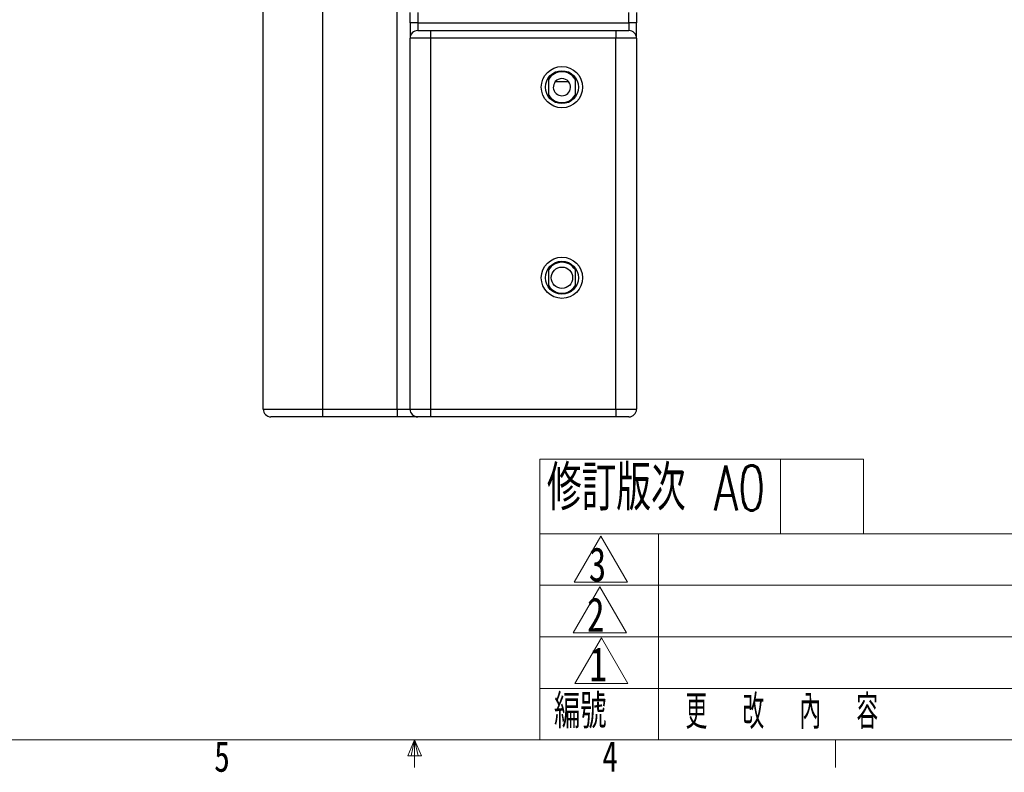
# Model space of a CAD drawing. Header units: millimetres. Extents: x 5 to 273, y 7 to 200.
# Tile 13 of 34: x 109 to 185, y 7 to 66. Entities that reach past the tile are written whole.
import ezdxf

# ---------------------------------------------------------------- set-up
doc = ezdxf.new("R2010")
doc.units = ezdxf.units.MM
doc.styles.add('SLDTEXTSTYLE0', font='TXT', dxfattribs={"width": 0.75})
doc.styles.add('SLDTEXTSTYLE1', font='TXT', dxfattribs={"width": 0.7, "bigfont": 'bigfont'})
doc.styles.add('SLDTEXTSTYLE3', font='TXT', dxfattribs={"width": 0.58, "bigfont": 'bigfont'})

msp = doc.modelspace()

# ---------------------------------------------------------------- linework, layer by layer
at = {"color": 7, "linetype": 'Continuous', "lineweight": 25}
for p, q in [((127.436, 35.639), (127.436, 71.559)), ((132.036, 71.559), (132.036, 35.639)), ((137.836, 35.639), (137.836, 71.559)), ((138.836, 65.639), (138.836, 66.439)), ((139.436, 66.439), (139.436, 65.639)), ((155.836, 65.639), (155.836, 66.439)), ((156.436, 66.439), (156.436, 65.639)), ((139.436, 65.639), (138.836, 65.639)), ((138.836, 65.639), (138.836, 64.439)), ((139.436, 65.639), (139.436, 65.039)), ((139.436, 65.639), (155.836, 65.639)), ((139.436, 65.039), (140.436, 65.039)), ((140.436, 65.039), (140.436, 64.439)), ((140.436, 65.039), (154.836, 65.039)), ((154.836, 65.039), (155.836, 65.039)), ((154.836, 65.039), (154.836, 64.439)), ((155.836, 65.639), (155.836, 65.039)), ((156.436, 65.639), (155.836, 65.639)), ((156.436, 64.439), (156.436, 65.639)), ((140.436, 64.439), (138.836, 64.439)), ((138.836, 35.639), (138.836, 64.439)), ((140.436, 64.439), (140.436, 35.639)), ((154.836, 64.439), (140.436, 64.439)), ((156.436, 64.439), (154.836, 64.439)), ((154.836, 35.639), (154.836, 64.439)), ((156.436, 64.439), (156.436, 35.639)), ((149.616, 60.007), (149.616, 61.272)), ((151.656, 61.272), (151.656, 60.007)), ((150.122, 61.069), (151.15, 61.069)), ((149.616, 45.207), (149.616, 46.472)), ((151.656, 46.472), (151.656, 45.207)), ((127.436, 35.639), (132.036, 35.639)), ((132.036, 35.639), (137.836, 35.639)), ((132.036, 35.639), (132.036, 35.039)), ((137.836, 35.639), (138.836, 35.639)), ((137.836, 35.639), (137.836, 35.039)), ((138.836, 35.639), (140.436, 35.639)), ((140.436, 35.639), (154.836, 35.639)), ((140.436, 35.639), (140.436, 35.039)), ((154.836, 35.639), (154.836, 35.039)), ((154.836, 35.639), (156.436, 35.639)), ((132.036, 35.039), (128.036, 35.039)), ((137.836, 35.039), (132.036, 35.039)), ((139.436, 35.039), (137.836, 35.039)), ((140.436, 35.039), (139.436, 35.039)), ((154.836, 35.039), (140.436, 35.039)), ((155.836, 35.039), (154.836, 35.039))]:
    msp.add_line(p, q, dxfattribs=at)
at = {"color": 7, "linetype": 'Continuous', "lineweight": 18}
for p, q in [((148.929, 9.959), (148.929, 31.751)), ((174.06, 31.751), (148.929, 31.751)), ((167.616, 31.751), (167.616, 25.959)), ((174.06, 31.751), (174.06, 25.959)), ((270, 25.959), (148.929, 25.959)), ((153.658, 25.772), (151.596, 22.201)), ((153.658, 25.772), (155.719, 22.201)), ((158.135, 9.959), (158.135, 25.959)), ((151.596, 22.201), (155.719, 22.201)), ((148.929, 21.959), (270, 21.959)), ((153.579, 21.849), (151.518, 18.278)), ((153.579, 21.849), (155.641, 18.278)), ((148.929, 17.959), (270, 17.959)), ((151.518, 18.278), (155.641, 18.278)), ((153.698, 17.894), (151.636, 14.324)), ((153.698, 17.894), (155.759, 14.324)), ((148.929, 13.959), (270, 13.959)), ((151.636, 14.324), (155.759, 14.324)), ((270, 9.959), (8.38, 9.959)), ((139.19, 9.959), (138.661, 8.723)), ((139.19, 9.959), (138.914, 8.723)), ((139.19, 9.959), (139.19, 7.805)), ((139.19, 9.959), (139.722, 8.723)), ((139.19, 9.959), (139.461, 8.723)), ((171.893, 9.959), (171.893, 7.805)), ((139.722, 8.723), (138.661, 8.723))]:
    msp.add_line(p, q, dxfattribs=at)
at = {"color": 7, "linetype": 'Continuous', "lineweight": 25}
for centre, radius in [((150.636, 60.639), 1.6), ((150.636, 60.639), 1.28), ((150.636, 45.839), 1.6), ((150.636, 45.839), 1.28), ((150.636, 45.839), 0.83)]:
    msp.add_circle(centre, radius, dxfattribs=at)
for centre, radius, start, end in [((139.436, 64.439), 0.6, 90, 180), ((155.836, 64.439), 0.6, 0, 90), ((150.636, 60.639), 1.2, 31.78833, 148.21167), ((150.636, 60.639), 0.67, 39.9255, 140.0745), ((150.636, 60.639), 0.67, 140.0745, 39.9255), ((150.636, 60.639), 1.2, 211.78833, 328.21167), ((150.636, 45.839), 1.2, 31.78833, 148.21167), ((150.636, 45.839), 1.2, 211.78833, 328.21167), ((128.036, 35.639), 0.6, 180, 270), ((139.436, 35.639), 0.6, 180, 270), ((155.836, 35.639), 0.6, 270, 0)]:
    msp.add_arc(centre, radius, start, end, dxfattribs=at)

# ---------------------------------------------------------------- texts
at = {"color": 7, "linetype": 'Continuous', "lineweight": 0, "attachment_point": 1}
for s, insert, char_height, style in [('修訂版次 A0', (149.47, 31.271), 3.5, 'SLDTEXTSTYLE1'), ('3', (152.723, 24.914), 2.646, 'SLDTEXTSTYLE0'), ('2', (152.59, 21.009), 2.646, 'SLDTEXTSTYLE0'), ('1', (152.776, 17.156), 2.646, 'SLDTEXTSTYLE0'), ('編號', (150.019, 13.509), 2.6458, 'SLDTEXTSTYLE1'), ('更  改  內  容', (160.236, 13.46), 2.6458, 'SLDTEXTSTYLE3'), ('5', (123.623, 9.864), 2.381, 'SLDTEXTSTYLE0'), ('4', (153.769, 9.864), 2.381, 'SLDTEXTSTYLE0')]:
    msp.add_mtext(s, dxfattribs=dict(at, insert=insert, char_height=char_height, style=style))

doc.saveas('drawing.dxf')
